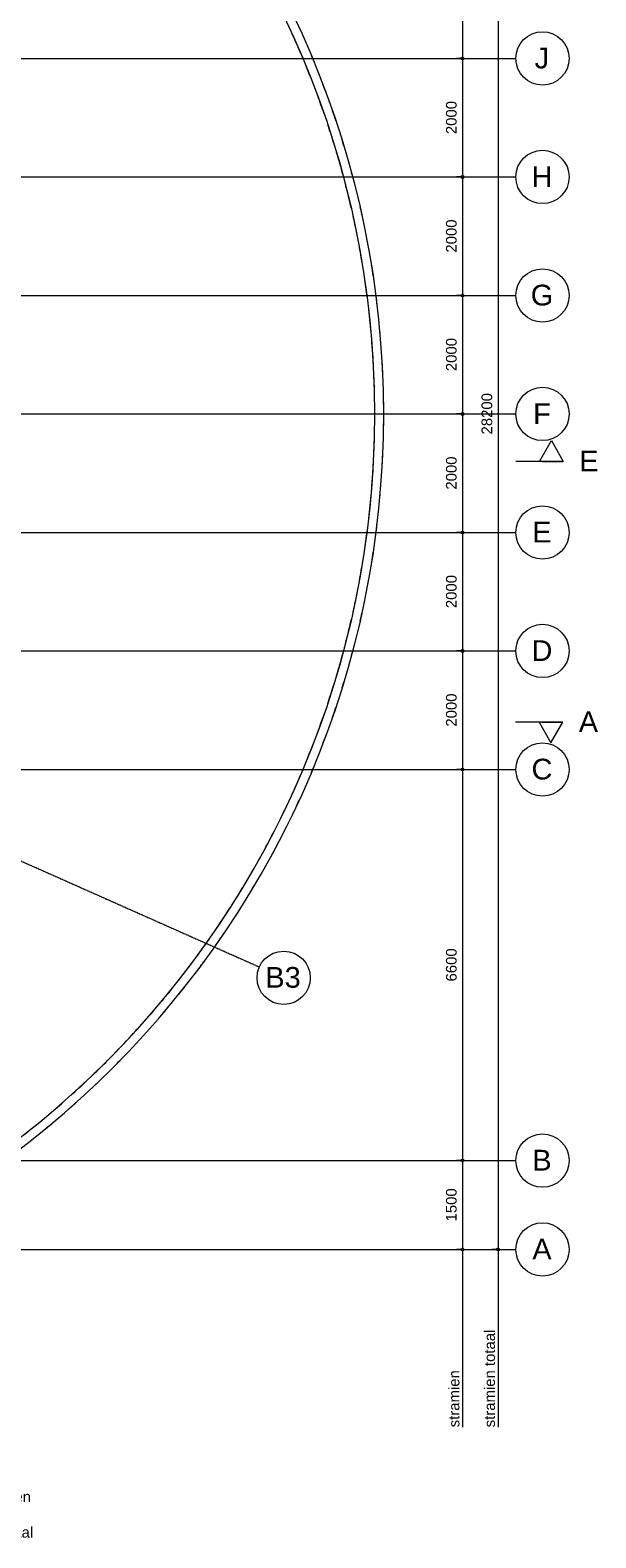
# Model space of a CAD drawing. Header units: millimetres. Extents: x -8912 to 113501, y 3237 to 48799.
# Tile 133 of 137: x 98946 to 108496, y 5133 to 30578. Entities that reach past the tile are written whole.
import ezdxf

# ---------------------------------------------------------------- set-up
doc = ezdxf.new("R2010")
doc.units = ezdxf.units.MM
for name, pattern in [('THO_hartlijn', [8, 5, -1, 1, -1]), ('THO_hidden', [6, 3, -3]), ('THO_stramienlijn', [20, 17, -1.5, 0, -1.5])]:
    doc.linetypes.add(name, pattern=pattern)
for name, color, linetype, lineweight in [('A-ANNO-DIMS', 7, 'Continuous', 13), ('A-ANNO-DIMS-100', 7, 'Continuous', 13), ('G-ANNO-TEXT', 7, 'Continuous', 13), ('I-WALL', 7, 'Continuous', 18), ('S-COLS', 7, 'Continuous', 13), ('S-GRID', 7, 'Continuous', 13), ('S-GRID-IDEN', 7, 'Continuous', 13)]:
    doc.layers.add(name, color=color, linetype=linetype, lineweight=lineweight)
for name, color, linetype, lineweight, true_color in [('A-DETL', 7, 'Continuous', 13, 0x00a600), ('A-DETL-MBND', 9, 'Continuous', 13, 0x808080), ('G-ANNO-SYMB', 7, 'THO_hidden', 13, 0xff8040)]:
    doc.layers.add(name, color=color, linetype=linetype, lineweight=lineweight, true_color=true_color)
doc.styles.add('Arial_2', font='arial.ttf', dxfattribs={"height": 180})
doc.styles.add('Arial_4', font='arial.ttf', dxfattribs={"height": 350})
doc.dimstyles.new('THO_18_-_transparant', dxfattribs={"dimscale": 304.8, "dimtxt": 0.602515, "dimasz": 0.164042, "dimexe": 0.328084, "dimexo": 0.0625, "dimgap": 0.147638, "dimtad": 1, "dimdec": 3, "dimlfac": 304.8, "dimrnd": 0.001, "dimdsep": 46, "dimtxsty": 'Arial_2', "dimblk1": 'DOTBLANK', "dimblk2": 'DOTBLANK', "dimsah": 1, "dimcen": 0.09, "dimdle": 0.164042, "dimazin": 0, "dimtfac": 1, "dimtdec": 4, "dimtix": 1, "dimtmove": 0, "dimatfit": 3, "dimfxl": 0.001076, "dimfxlon": 1, "dimtvp": 1, "dimtolj": 1, "dimtzin": 0, "dimarcsym": 2})

# ---------------------------------------------------------------- blocks, each defined once
blk = doc.blocks.new('NLRS_28_SCO_UN_houten kolom rond_gen_bcb - rond 150-V199-01 1e verdieping _plotview_')
at = {"layer": 'S-COLS'}
for start, end in [(154.3435, 180), (180, 183.1929)]:
    blk.add_arc((0, 0), 75, start, end, dxfattribs=at)
blk = doc.blocks.new('Grid - Stramienbol 9_0mm-3500-01 1e verdieping _plotview_')
at = {"layer": 'S-GRID-IDEN'}
blk.add_circle((0, 0), 4.5, dxfattribs=at)
blk = doc.blocks.new('Section - Horizontaal links-23535-01 1e verdieping _plotview_')
at = {"layer": 'G-ANNO-SYMB', "color": 7, "linetype": 'Continuous'}
for p, q in [((2, 3.5), (0, 0)), ((4, 0), (2, 3.5)), ((0, 0), (4, 0))]:
    blk.add_line(p, q, dxfattribs=at)
at = {"layer": 'G-ANNO-SYMB', "color": 7, "linetype": 'Continuous', "lineweight": 18}
blk.add_line((0, 0), (8, 0), dxfattribs=at)
blk = doc.blocks.new('DIMBLOCK51-01 1e verdieping _plotview_')
at = {"layer": 'A-ANNO-DIMS-100'}
for p, q in [((106245, 36700), (106145, 36700)), ((106245, 36700), (106245, 30100)), ((106245, 36700), (106345, 36700)), ((106245, 30100), (106145, 30100)), ((106245, 30100), (106345, 30100))]:
    blk.add_line(p, q, dxfattribs=at)
for centre in [(106245, 36700), (106245, 30100)]:
    blk.add_circle(centre, 25, dxfattribs=at)
at = {"layer": 'A-ANNO-DIMS-100', "color": 0, "insert": (105966, 33123), "char_height": 180, "width": 664.52, "attachment_point": 1, "rotation": 90, "line_spacing_factor": 0.941778, "style": 'Arial_2'}
blk.add_mtext('6600', dxfattribs=at)
blk = doc.blocks.new('_DotBlank')
at = {"color": 0, "linetype": 'ByBlock', "lineweight": -2}
blk.add_line((-0.5, 0), (-1, 0), dxfattribs=at)
blk.add_circle((0, 0), 0.5, dxfattribs=at)
blk = doc.blocks.new('DIMBLOCK52-01 1e verdieping _plotview_')
at = {"layer": 'A-ANNO-DIMS-100'}
for p, q in [((106245, 30100), (106145, 30100)), ((106245, 30100), (106245, 28100)), ((106245, 30100), (106345, 30100)), ((106245, 28100), (106145, 28100)), ((106245, 28100), (106345, 28100))]:
    blk.add_line(p, q, dxfattribs=at)
for centre in [(106245, 30100), (106245, 28100)]:
    blk.add_circle(centre, 25, dxfattribs=at)
at = {"layer": 'A-ANNO-DIMS-100', "color": 0, "insert": (105966, 28823), "char_height": 180, "width": 664.52, "attachment_point": 1, "rotation": 90, "line_spacing_factor": 0.941778, "style": 'Arial_2'}
blk.add_mtext('2000', dxfattribs=at)
blk = doc.blocks.new('DIMBLOCK53-01 1e verdieping _plotview_')
at = {"layer": 'A-ANNO-DIMS-100'}
for p, q in [((106245, 28100), (106145, 28100)), ((106245, 28100), (106245, 26100)), ((106245, 28100), (106345, 28100)), ((106245, 26100), (106145, 26100)), ((106245, 26100), (106345, 26100))]:
    blk.add_line(p, q, dxfattribs=at)
for centre in [(106245, 28100), (106245, 26100)]:
    blk.add_circle(centre, 25, dxfattribs=at)
at = {"layer": 'A-ANNO-DIMS-100', "color": 0, "insert": (105966, 26823), "char_height": 180, "width": 664.52, "attachment_point": 1, "rotation": 90, "line_spacing_factor": 0.941778, "style": 'Arial_2'}
blk.add_mtext('2000', dxfattribs=at)
blk = doc.blocks.new('DIMBLOCK54-01 1e verdieping _plotview_')
at = {"layer": 'A-ANNO-DIMS-100'}
for p, q in [((106245, 26100), (106145, 26100)), ((106245, 26100), (106245, 24100)), ((106245, 26100), (106345, 26100)), ((106245, 24100), (106145, 24100)), ((106245, 24100), (106345, 24100))]:
    blk.add_line(p, q, dxfattribs=at)
for centre in [(106245, 26100), (106245, 24100)]:
    blk.add_circle(centre, 25, dxfattribs=at)
at = {"layer": 'A-ANNO-DIMS-100', "color": 0, "insert": (105966, 24823), "char_height": 180, "width": 664.52, "attachment_point": 1, "rotation": 90, "line_spacing_factor": 0.941778, "style": 'Arial_2'}
blk.add_mtext('2000', dxfattribs=at)
blk = doc.blocks.new('DIMBLOCK55-01 1e verdieping _plotview_')
at = {"layer": 'A-ANNO-DIMS-100'}
for p, q in [((106245, 24100), (106145, 24100)), ((106245, 24100), (106245, 22100)), ((106245, 24100), (106345, 24100)), ((106245, 22100), (106145, 22100)), ((106245, 22100), (106345, 22100))]:
    blk.add_line(p, q, dxfattribs=at)
for centre in [(106245, 24100), (106245, 22100)]:
    blk.add_circle(centre, 25, dxfattribs=at)
at = {"layer": 'A-ANNO-DIMS-100', "color": 0, "insert": (105966, 22823), "char_height": 180, "width": 664.52, "attachment_point": 1, "rotation": 90, "line_spacing_factor": 0.941778, "style": 'Arial_2'}
blk.add_mtext('2000', dxfattribs=at)
blk = doc.blocks.new('DIMBLOCK56-01 1e verdieping _plotview_')
at = {"layer": 'A-ANNO-DIMS-100'}
for p, q in [((106245, 22100), (106145, 22100)), ((106245, 22100), (106245, 20100)), ((106245, 22100), (106345, 22100)), ((106245, 20100), (106145, 20100)), ((106245, 20100), (106345, 20100))]:
    blk.add_line(p, q, dxfattribs=at)
for centre in [(106245, 22100), (106245, 20100)]:
    blk.add_circle(centre, 25, dxfattribs=at)
at = {"layer": 'A-ANNO-DIMS-100', "color": 0, "insert": (105966, 20823), "char_height": 180, "width": 664.52, "attachment_point": 1, "rotation": 90, "line_spacing_factor": 0.941778, "style": 'Arial_2'}
blk.add_mtext('2000', dxfattribs=at)
blk = doc.blocks.new('DIMBLOCK57-01 1e verdieping _plotview_')
at = {"layer": 'A-ANNO-DIMS-100'}
for p, q in [((106245, 20100), (106145, 20100)), ((106245, 20100), (106245, 18100)), ((106245, 20100), (106345, 20100)), ((106245, 18100), (106145, 18100)), ((106245, 18100), (106345, 18100))]:
    blk.add_line(p, q, dxfattribs=at)
for centre in [(106245, 20100), (106245, 18100)]:
    blk.add_circle(centre, 25, dxfattribs=at)
at = {"layer": 'A-ANNO-DIMS-100', "color": 0, "insert": (105966, 18823), "char_height": 180, "width": 664.52, "attachment_point": 1, "rotation": 90, "line_spacing_factor": 0.941778, "style": 'Arial_2'}
blk.add_mtext('2000', dxfattribs=at)
blk = doc.blocks.new('DIMBLOCK58-01 1e verdieping _plotview_')
at = {"layer": 'A-ANNO-DIMS-100'}
for p, q in [((106245, 18100), (106145, 18100)), ((106245, 18100), (106245, 11500)), ((106245, 18100), (106345, 18100)), ((106245, 11500), (106145, 11500)), ((106245, 11500), (106345, 11500))]:
    blk.add_line(p, q, dxfattribs=at)
for centre in [(106245, 18100), (106245, 11500)]:
    blk.add_circle(centre, 25, dxfattribs=at)
at = {"layer": 'A-ANNO-DIMS-100', "color": 0, "insert": (105966, 14523), "char_height": 180, "width": 664.52, "attachment_point": 1, "rotation": 90, "line_spacing_factor": 0.941778, "style": 'Arial_2'}
blk.add_mtext('6600', dxfattribs=at)
blk = doc.blocks.new('DIMBLOCK59-01 1e verdieping _plotview_')
at = {"layer": 'A-ANNO-DIMS-100'}
for p, q in [((106245, 11500), (106145, 11500)), ((106245, 11500), (106245, 9950)), ((106245, 11500), (106345, 11500)), ((106245, 10000), (106145, 10000)), ((106245, 10000), (106345, 10000))]:
    blk.add_line(p, q, dxfattribs=at)
for centre in [(106245, 11500), (106245, 10000)]:
    blk.add_circle(centre, 25, dxfattribs=at)
at = {"layer": 'A-ANNO-DIMS-100', "color": 0, "insert": (105966, 10473), "char_height": 180, "width": 664.52, "attachment_point": 1, "rotation": 90, "line_spacing_factor": 0.941778, "style": 'Arial_2'}
blk.add_mtext('1500', dxfattribs=at)
blk = doc.blocks.new('DIMBLOCK60-01 1e verdieping _plotview_')
at = {"layer": 'A-ANNO-DIMS-100'}
for p, q in [((106845, 38200), (106745, 38200)), ((106845, 38250), (106845, 9950)), ((106845, 38200), (106945, 38200)), ((106845, 10000), (106745, 10000)), ((106845, 10000), (106945, 10000))]:
    blk.add_line(p, q, dxfattribs=at)
for centre in [(106845, 38200), (106845, 10000)]:
    blk.add_circle(centre, 25, dxfattribs=at)
at = {"layer": 'A-ANNO-DIMS-100', "color": 0, "insert": (106566, 23754), "char_height": 180, "width": 830.65, "attachment_point": 1, "rotation": 90, "line_spacing_factor": 0.941778, "style": 'Arial_2'}
blk.add_mtext('28200', dxfattribs=at)

msp = doc.modelspace()

# ---------------------------------------------------------------- linework, layer by layer
at = {"layer": 'A-DETL', "color": 7}
for p, q in [((106244.8050682, 10000), (106244.8050682, 7000)), ((106844.8050682, 10000), (106844.8050682, 7000))]:
    msp.add_line(p, q, dxfattribs=at)
at = {"layer": 'A-DETL-MBND'}
msp.add_line((100824.6813104, 13570.7533192), (100809.0111594, 13553.6481586), dxfattribs=at)
for radius, start, end in [(15449.9981706, 22.81978193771, 24.64479009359), (15599.9981706, 22.38857457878, 22.8197819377), (15449.9981706, 20.98801679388, 22.3885745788), (15599.9981706, 20.34627118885, 20.98801679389), (15449.9981706, 19.13877677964, 20.34627118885), (15599.9981706, 18.46209395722, 19.13877677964), (15449.9981706, 17.24321255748, 18.46209395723), (15449.9981706, 15.13100507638, 16.61667043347), (15599.9981706, 16.61667043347, 17.24321255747), (15449.9981706, 12.96135140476, 14.78663385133), (15599.9981706, 14.78663385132, 15.1310050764), (15599.9981706, 12.45193496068, 12.96135140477), (15449.9981706, 11.12695827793, 12.4519349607), (15599.9981706, 10.47005981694, 11.12695827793), (15449.9981706, 9.27166437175, 10.47005981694), (15599.9981706, 8.59790294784, 9.27166437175), (15449.9981706, 7.35643271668, 8.59790294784), (15599.9981706, 6.75680621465, 7.35643271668), (15449.9981706, 5.08422281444, 6.75680621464), (15599.9981706, 4.92880436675, 5.08422281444), (15449.9981706, 3.10250935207, 4.92880436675), (15599.9981706, 2.54019848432, 3.10250935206), (15449.9981706, 1.26504171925, 2.5401984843), (15599.9981706, 0.59772810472, 1.26504171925), (15449.9981706, 359.40227189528, 0.59772810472), (15599.9981706, 358.73495828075, 359.40227189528), (15449.9981706, 357.45980151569, 358.73495828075), (15449.9981706, 355.07119563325, 356.89749064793), (15599.9981706, 356.89749064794, 357.45980151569), (15449.9981706, 353.24319378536, 354.91577718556), (15599.9981706, 354.91577718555, 355.07119563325), (15599.9981706, 352.64356728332, 353.24319378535), (15449.9981706, 351.40209705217, 352.64356728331), (15599.9981706, 350.72833562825, 351.40209705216), (15449.9981706, 349.52994018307, 350.72833562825), (15599.9981706, 348.87304172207, 349.52994018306), (15449.9981706, 347.5480650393, 348.87304172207), (15449.9981706, 345.21336614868, 347.03864859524), (15599.9981706, 347.03864859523, 347.54806503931), (15599.9981706, 344.86899492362, 345.21336614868), (15449.9981706, 343.38332956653, 344.8689949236), (15599.9981706, 342.75678744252, 343.38332956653), (15449.9981706, 341.53790604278, 342.75678744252), (15599.9981706, 340.86122322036, 341.53790604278), (15449.9981706, 339.65372881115, 340.86122322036), (15599.9981706, 339.01198320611, 339.65372881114), (15449.9981706, 337.61142542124, 339.01198320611), (15449.9981706, 335.35520990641, 337.18021806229), (15599.9981706, 337.1802180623, 337.61142542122), (15599.9981706, 334.90124192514, 335.35520990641), (15449.9981706, 333.52282473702, 334.90124192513), (15449.9981706, 331.67218393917, 332.87678850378), (15599.9981706, 332.87678850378, 333.52282473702), (15449.9981706, 329.77224818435, 330.99591514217), (15599.9981706, 330.99591514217, 331.67218393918), (15449.9981706, 327.62927332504, 329.15164824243), (15599.9981706, 329.15164824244, 329.77224818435), (15449.9981706, 325.49668169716, 327.3221474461), (15599.9981706, 327.3221474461, 327.62927332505), (15449.9981706, 323.66156553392, 324.97216290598), (15599.9981706, 324.97216290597, 325.49668169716), (15449.9981706, 321.80455204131, 323.0016559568), (15599.9981706, 323.0016559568, 323.66156553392), (15449.9981706, 319.88335501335, 321.13205943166), (15599.9981706, 321.13205943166, 321.80455204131), (15449.9981706, 317.54959466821, 319.29192907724), (15599.9981706, 319.29192907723, 319.88335501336), (15449.9981706, 315.63772753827, 317.46439344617), (15449.9981706, 313.79940952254, 315.06488203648), (15599.9981706, 315.06488203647, 315.63772753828), (15449.9981706, 311.93449547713, 313.13013405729), (15599.9981706, 313.13013405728, 313.79940952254), (15449.9981706, 309.98356118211, 311.26939010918), (15599.9981706, 311.26939010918, 311.93449547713), (15449.9981706, 307.60676670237, 309.43273836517), (15599.9981706, 309.43273836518, 309.98356118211)]:
    msp.add_arc((89314.0378809, 24099.9997671), radius, start, end, dxfattribs=at)
at = {"layer": 'G-ANNO-SYMB', "color": 16, "linetype": 'THO_hartlijn', "lineweight": 18, "true_color": 0x800000}
for p, q in [((107590.4268647, 23300), (107946.9313753, 23300)), ((107582.2450215, 18900), (107938.749532, 18900))]:
    msp.add_line(p, q, dxfattribs=at)
at = {"layer": 'I-WALL'}
for radius in [15599.9981706, 15449.9981706]:
    msp.add_arc((89314.0378809, 24099.9997671), radius, 270, 90, dxfattribs=at)
at = {"layer": 'S-GRID', "color": 5, "linetype": 'THO_stramienlijn', "true_color": 0x0000ff}
for p, q in [((22619.0885135, 30100), (107144.8050682, 30100)), ((22619.0885135, 28100), (107144.8050682, 28100)), ((22619.0885135, 26100), (107144.8050682, 26100)), ((22619.0885135, 24100), (107144.8050682, 24100)), ((81814.0164419, 24100.0095528), (102814.614992, 14767.5019873)), ((22619.0885135, 22100), (107144.8050682, 22100)), ((22619.0885135, 20100), (107144.8050682, 20100)), ((22619.0885135, 18100), (107144.8050682, 18100)), ((22619.0885135, 11499.9998099), (107144.8050682, 11499.9998099)), ((22619.0885135, 10000), (107144.8050682, 10000))]:
    msp.add_line(p, q, dxfattribs=at)

# ---------------------------------------------------------------- block references
at = {"layer": 'G-ANNO-SYMB', "color": 7, "linetype": 'Continuous', "extrusion": (0, 0, -1), "xscale": 99.99999999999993, "yscale": 99.99999999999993, "zscale": 99.99999999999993}
msp.add_blockref('Section - Horizontaal links-23535-01 1e verdieping _plotview_', (-107946.9313753, 23300), dxfattribs=at)
at = {"layer": 'G-ANNO-SYMB', "color": 7, "linetype": 'Continuous', "xscale": 99.99999999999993, "yscale": 99.99999999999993, "zscale": 99.99999999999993, "rotation": 180}
msp.add_blockref('Section - Horizontaal links-23535-01 1e verdieping _plotview_', (107938.749532, 18900), dxfattribs=at)
at = {"layer": 'S-COLS', "rotation": 156.0399984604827}
msp.add_blockref('NLRS_28_SCO_UN_houten kolom rond_gen_bcb - rond 150-V199-01 1e verdieping _plotview_', (101990.0186038, 15133.9464014), dxfattribs=at)
at = {"layer": 'S-GRID-IDEN'}
for p, xscale, yscale, zscale, rotation in [((107594.8050682, 30100), 99.99999999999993, 99.99999999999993, 99.99999999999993, 269.9999999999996), ((107594.8050682, 28100), 99.99999999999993, 99.99999999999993, 99.99999999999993, 269.9999999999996), ((107594.8050682, 26100), 99.99999999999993, 99.99999999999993, 99.99999999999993, 269.9999999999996), ((107594.8050682, 24100), 99.99999999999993, 99.99999999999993, 99.99999999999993, 269.9999999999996), ((107594.8050682, 22100), 99.99999999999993, 99.99999999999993, 99.99999999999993, 269.9999999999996), ((107594.8050682, 20100), 99.99999999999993, 99.99999999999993, 99.99999999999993, 269.9999999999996), ((107594.8050682, 18100), 99.99999999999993, 99.99999999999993, 99.99999999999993, 269.9999999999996), ((103225.838123, 14584.7575302), 99.99999999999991, 99.99999999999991, 99.99999999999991, 246.0399984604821), ((107594.8050682, 11499.9998099), 99.99999999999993, 99.99999999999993, 99.99999999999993, 269.9999999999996), ((107594.8050682, 10000), 99.99999999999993, 99.99999999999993, 99.99999999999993, 269.9999999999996)]:
    msp.add_blockref('Grid - Stramienbol 9_0mm-3500-01 1e verdieping _plotview_', p, dxfattribs=dict(at, xscale=xscale, yscale=yscale, zscale=zscale, rotation=rotation))

# ---------------------------------------------------------------- texts
at = {"layer": 'G-ANNO-SYMB', "color": 7, "linetype": 'Continuous', "char_height": 350, "width": 400.84375, "attachment_point": 1, "style": 'Arial_4'}
for s, insert in [('E', (108216.1294711, 23481.3362433)), ('A', (108207.9476278, 19081.3362433))]:
    msp.add_mtext(s, dxfattribs=dict(at, insert=insert))
at = {"layer": 'G-ANNO-TEXT', "lineweight": 18, "char_height": 180, "attachment_point": 1, "rotation": 90, "style": 'Arial_2'}
for s, insert, width in [('stramien totaal', (106612.7527351, 6997.8879552), 1899.999375), ('stramien ', (106012.7527351, 6997.8879552), 1114.345625)]:
    msp.add_mtext(s, dxfattribs=dict(at, insert=insert, width=width))
at = {"layer": 'G-ANNO-TEXT', "lineweight": 18, "char_height": 180, "attachment_point": 1, "style": 'Arial_2'}
for s, insert, width in [('stramien ', (97996.1473606, 5916.1560002), 1114.345625), ('stramien totaal', (97348.1473606, 5316.1560002), 1899.999375)]:
    msp.add_mtext(s, dxfattribs=dict(at, insert=insert, width=width))
at = {"layer": 'S-GRID-IDEN', "char_height": 350, "attachment_point": 1, "style": 'Arial_4'}
for s, insert, width in [('J', (107463.2255503, 30281.4449862), 304.64125), ('H', (107410.2255503, 28281.4449862), 432.91125), ('G', (107397.2255503, 26281.4449862), 464.97875), ('F', (107436.7255503, 24281.4449862), 368.77625), ('E', (107423.7255503, 22281.4449862), 400.84375), ('D', (107410.2255503, 20281.4449862), 432.91125), ('C', (107410.2255503, 18281.4449862), 432.91125), ('B3', (102916.0304565, 14767.2395366), 737.5525), ('B', (107423.7255503, 11681.4447961), 400.84375), ('A', (107423.7255503, 10181.4449862), 400.84375)]:
    msp.add_mtext(s, dxfattribs=dict(at, insert=insert, width=width))

# ---------------------------------------------------------------- dimensions: what is measured, and where the dimension line sits
at = {"layer": 'A-ANNO-DIMS'}
for base, p1, p2, override, picture, middle in [((106844.8050682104, 9999.9999999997), (106944.8050682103, 38199.9998098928), (106944.8050682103, 9999.9999999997), {"dimpost": '<>', "dimfxl": 28199.99981}, 'DIMBLOCK60-01 1e verdieping _plotview_', (106707.8405383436, 24099.9999049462)), ((106244.8050682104, 30099.9999999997), (106344.8050682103, 36699.9999999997), (106344.8050682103, 30099.9999999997), {"dimpost": '<>', "dimfxl": 6600}, 'DIMBLOCK51-01 1e verdieping _plotview_', (106107.9019298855, 33399.9999999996)), ((106244.8050682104, 28099.9999999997), (106344.8050682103, 30099.9999999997), (106344.8050682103, 28099.9999999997), {"dimpost": '<>', "dimfxl": 2000}, 'DIMBLOCK52-01 1e verdieping _plotview_', (106107.9019298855, 29099.9999999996)), ((106244.8050682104, 26099.9999999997), (106344.8050682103, 28099.9999999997), (106344.8050682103, 26099.9999999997), {"dimpost": '<>', "dimfxl": 2000}, 'DIMBLOCK53-01 1e verdieping _plotview_', (106107.9019298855, 27099.9999999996)), ((106244.8050682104, 24099.9999999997), (106344.8050682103, 26099.9999999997), (106344.8050682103, 24099.9999999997), {"dimpost": '<>', "dimfxl": 2000}, 'DIMBLOCK54-01 1e verdieping _plotview_', (106107.9019298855, 25099.9999999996)), ((106244.8050682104, 22099.9999999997), (106344.8050682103, 24099.9999999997), (106344.8050682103, 22099.9999999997), {"dimpost": '<>', "dimfxl": 2000}, 'DIMBLOCK55-01 1e verdieping _plotview_', (106107.9019298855, 23099.9999999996)), ((106244.8050682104, 20099.9999999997), (106344.8050682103, 22099.9999999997), (106344.8050682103, 20099.9999999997), {"dimpost": '<>', "dimfxl": 2000}, 'DIMBLOCK56-01 1e verdieping _plotview_', (106107.9019298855, 21099.9999999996)), ((106244.8050682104, 18099.9999999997), (106344.8050682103, 20099.9999999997), (106344.8050682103, 18099.9999999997), {"dimpost": '<>', "dimfxl": 2000}, 'DIMBLOCK57-01 1e verdieping _plotview_', (106107.9019298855, 19099.9999999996)), ((106244.8050682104, 11499.9998098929), (106344.8050682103, 18099.9999999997), (106344.8050682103, 11499.9998098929), {"dimpost": '<>', "dimfxl": 6600.00019}, 'DIMBLOCK58-01 1e verdieping _plotview_', (106107.9019298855, 14799.9999049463)), ((106244.8050682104, 9999.9999999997), (106344.8050682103, 11499.9998098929), (106344.8050682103, 9999.9999999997), {"dimpost": '<>', "dimfxl": 1499.99981}, 'DIMBLOCK59-01 1e verdieping _plotview_', (106107.9019298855, 10749.9999049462))]:
    dim = msp.add_linear_dim(base=base, p1=p1, p2=p2, angle=90, dimstyle='THO_18_-_transparant', override=override, dxfattribs=at)
    dim.commit()
    dim.dimension.update_dxf_attribs({"geometry": picture, "text_midpoint": middle})

doc.saveas('drawing.dxf')
